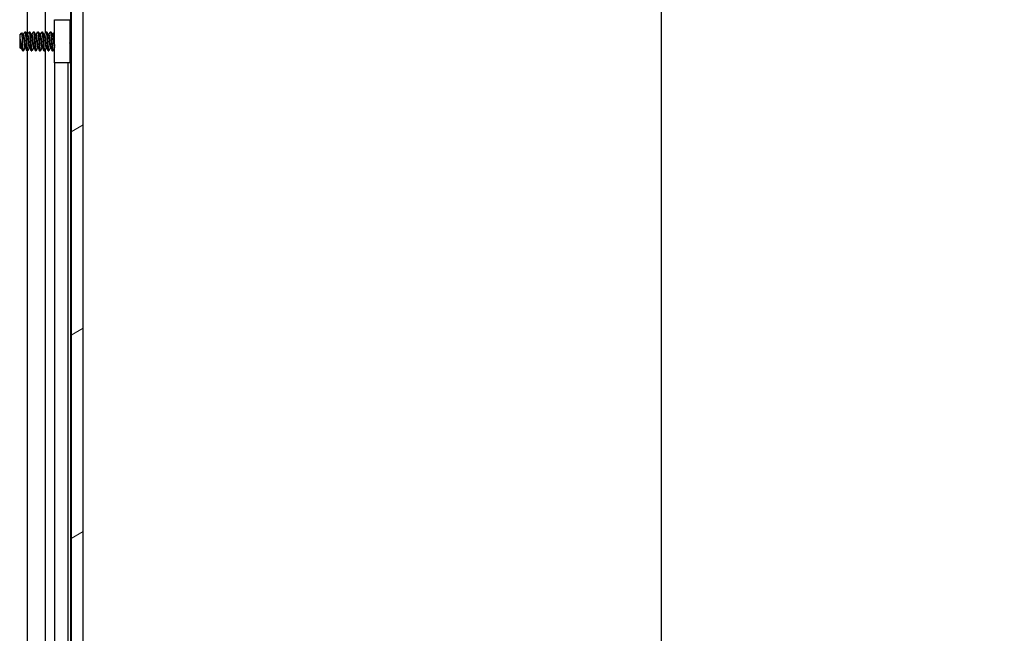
# Model space of a CAD drawing. Header units: millimetres. Extents: x 80 to 2248, y 80 to 1719.
# Tile 52 of 79: x 1251 to 1399, y 896 to 988. Entities that reach past the tile are written whole.
import ezdxf

# ---------------------------------------------------------------- set-up
doc = ezdxf.new("R2010")
doc.units = ezdxf.units.MM
doc.header["$LTSCALE"] = 8.333333
for name, color, linetype, lineweight in [('Dimension (ANSI)', 7, 'Continuous', 25), ('Hatch (ANSI)', 7, 'Continuous', 18), ('Visible (ANSI)', 7, 'Continuous', 25)]:
    doc.layers.add(name, color=color, linetype=linetype, lineweight=lineweight)
doc.styles.add('Note Text (ANSI)', font='tahoma.ttf')
doc.dimstyles.new('Default - mm (ANSI)', dxfattribs={"dimscale": 8.333333, "dimtxt": 1.75, "dimasz": 1.5, "dimexe": 2, "dimexo": 1, "dimgap": 0.8, "dimtad": 0, "dimtih": 1, "dimtoh": 1, "dimrnd": 1e-08, "dimzin": 0, "dimdsep": 46, "dimtxsty": 'Note Text (ANSI)', "dimblk": 'Filled-2', "dimcen": 0.09, "dimdle": 10, "dimclrd": 256, "dimclre": 256, "dimclrt": 256, "dimadec": 1, "dimazin": 0, "dimtfac": 1.741714, "dimtofl": 0, "dimtmove": 0, "dimatfit": 3, "dimldrblk": 'Filled-1', "dimfxl": 1, "dimtolj": 1, "dimtzin": 0, "dimlwd": -1, "dimlwe": -1, "dimarcsym": 0})

# ---------------------------------------------------------------- blocks, each defined once
blk = doc.blocks.new('Filled-2')
at = {"color": 0}
for p, q in [((0, 0), (-1, 0.167)), ((-1, 0.167), (-1, -0.167)), ((-1, 0), (0, 0)), ((-1, -0.167), (0, 0))]:
    blk.add_line(p, q, dxfattribs=at)
at = {"color": 0, "flags": 128}
blk.add_lwpolyline([(-1, -0.167), (0, 0), (-1, 0.167), (-1, -0.167)], dxfattribs=at)
at = {"color": 0}
blk.add_solid([(-1, -0.167), (0, 0), (-1, 0.167), (-1, -0.167)], dxfattribs=at)
blk = doc.blocks.new('*D11')
at = {"layer": 'Defpoints', "color": 0, "transparency": 16777216}
for p in [(1252.21, 1248.23), (1347.35, 1248.23), (1252.21, 543.4)]:
    blk.add_point(p, dxfattribs=at)
at = {"layer": 'Dimension (ANSI)', "transparency": 16777216}
for p, q in [((1260.54, 1248.23), (1364.02, 1248.23)), ((1347.35, 1235.73), (1347.35, 850.11)), ((1347.35, 555.9), (1347.35, 789.12)), ((1260.54, 543.4), (1364.02, 543.4))]:
    blk.add_line(p, q, dxfattribs=at)
at = {"layer": 'Dimension (ANSI)', "transparency": 16777216, "xscale": 12.5, "yscale": 12.5, "zscale": 12.5}
for p, rotation in [((1347.35, 1248.23), 90), ((1347.35, 543.4), 270)]:
    blk.add_blockref('Filled-2', p, dxfattribs=dict(at, rotation=rotation))
at = {"layer": 'Dimension (ANSI)', "transparency": 16777216, "char_height": 14.5833, "attachment_point": 5, "style": 'Note Text (ANSI)'}
for s, insert in [('\\A1; 704.83 mm', (1347.35, 833.91)), ('\\A1;[27.749 in]', (1347.35, 803.41))]:
    blk.add_mtext(s, dxfattribs=dict(at, insert=insert))
blk = doc.blocks.new('Filled-1')
at = {"color": 0}
for p, q in [((0, 0), (-1, 0.333)), ((-1, 0.333), (-1, -0.333)), ((-1, 0), (0, 0)), ((-1, -0.333), (0, 0))]:
    blk.add_line(p, q, dxfattribs=at)
at = {"color": 0, "flags": 128}
blk.add_lwpolyline([(-1, -0.333), (0, 0), (-1, 0.333), (-1, -0.333)], dxfattribs=at)
at = {"color": 0}
blk.add_solid([(-1, -0.333), (0, 0), (-1, 0.333), (-1, -0.333)], dxfattribs=at)

msp = doc.modelspace()

# ---------------------------------------------------------------- hatches: boundary and pattern name
at = {"layer": 'Hatch (ANSI)'}
h = msp.add_hatch(dxfattribs=at)
h.set_pattern_fill('ANSI31', color=256, scale=211.666667, angle=-15, style=0)
h.set_pattern_definition([(30, (0, 0), (-13.22917, 22.9136), [])])
h.paths.add_polyline_path([(1258.7138, 547.3135), (1260.5172, 547.3135), (1260.5172, 1244.3149), (1258.7138, 1244.3149)])

# ---------------------------------------------------------------- linework, layer by layer
at = {"layer": 'Visible (ANSI)'}
for p, q in [((1258.7138, 1244.3149), (1258.7138, 547.3135)), ((1260.5172, 547.3135), (1260.5172, 1244.3149)), ((1254.8582, 985.9656), (1254.8582, 1161.3211)), ((1258.6751, 985.9963), (1258.6751, 1161.2321)), ((1252.1516, 985.707), (1252.1516, 1161.0918)), ((1256.2441, 987.9642), (1258.5441, 987.9642)), ((1256.2441, 981.4642), (1256.2441, 987.9642)), ((1258.5441, 987.9642), (1258.5441, 981.4642)), ((1250.9922, 985.6604), (1251.3153, 985.9834)), ((1250.9922, 985.6604), (1250.9922, 983.7681)), ((1251.4784, 985.707), (1251.5479, 985.707)), ((1251.786, 986.1366), (1251.8654, 986.1366)), ((1252.1134, 985.707), (1252.1829, 985.707)), ((1252.421, 986.1366), (1252.5004, 986.1366)), ((1252.7484, 985.707), (1252.8179, 985.707)), ((1253.056, 986.1366), (1253.1354, 986.1366)), ((1253.3834, 985.707), (1253.4529, 985.707)), ((1253.691, 986.1366), (1253.7704, 986.1366)), ((1254.0184, 985.707), (1254.0879, 985.707)), ((1254.326, 986.1366), (1254.4054, 986.1366)), ((1254.6534, 985.707), (1254.7229, 985.707)), ((1254.961, 986.1366), (1255.0404, 986.1366)), ((1255.2884, 985.707), (1255.3579, 985.707)), ((1255.596, 986.1366), (1255.6754, 986.1366)), ((1255.9234, 985.707), (1255.9929, 985.707)), ((1256.231, 986.1366), (1256.2441, 986.1366)), ((1258.5441, 985.8653), (1258.7138, 986.035)), ((1250.9922, 983.7681), (1251.111, 983.6493)), ((1251.0389, 985.0374), (1251.0389, 984.2695)), ((1251.151, 983.7214), (1251.2205, 983.7214)), ((1251.4685, 983.2918), (1251.4685, 983.7177)), ((1251.786, 983.7214), (1251.8555, 983.7214)), ((1252.421, 983.7214), (1252.4905, 983.7214)), ((1253.056, 983.7214), (1253.1255, 983.7214)), ((1253.691, 983.7214), (1253.7605, 983.7214)), ((1254.326, 983.7214), (1254.3955, 983.7214)), ((1254.961, 983.7214), (1255.0305, 983.7214)), ((1255.596, 983.7214), (1255.6655, 983.7214)), ((1256.231, 983.7214), (1256.2441, 983.7214)), ((1251.4685, 983.2918), (1251.5479, 983.2918)), ((1252.1035, 983.2918), (1252.1829, 983.2918)), ((1252.1516, 807.907), (1252.1516, 983.2918)), ((1252.7385, 983.2918), (1252.8179, 983.2918)), ((1253.3735, 983.2918), (1253.4529, 983.2918)), ((1254.0085, 983.2918), (1254.0879, 983.2918)), ((1254.6435, 983.2918), (1254.7229, 983.2918)), ((1254.8582, 808.1656), (1254.8582, 983.5211)), ((1255.2785, 983.2918), (1255.3579, 983.2918)), ((1255.9135, 983.2918), (1255.9929, 983.2918)), ((1258.6336, 983.4736), (1258.7138, 983.3934)), ((1258.6751, 808.1963), (1258.6751, 983.4321)), ((1258.5441, 981.4642), (1256.2441, 981.4642)), ((1256.2621, 810.1154), (1256.2621, 981.4642)), ((1258.2941, 810.1304), (1258.2941, 981.4642))]:
    msp.add_line(p, q, dxfattribs=at)
msp.add_ellipse((1256.1475, 984.7142), major_axis=(0, 0.343), ratio=0.10685664, start_param=0.4127074, end_param=2.72888525, dxfattribs=at)
for points, knots in [([(1251.4174, 984.7142), (1251.4106, 984.8725), (1251.4045, 984.9967), (1251.3937, 985.2062), (1251.3877, 985.3131), (1251.3732, 985.5489), (1251.3647, 985.6675), (1251.3528, 985.8078), (1251.3491, 985.8488), (1251.3372, 985.9483), (1251.3286, 985.9833), (1251.3182, 985.9855), (1251.3168, 985.9849), (1251.3153, 985.9834)], [-0.327507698, -0.327507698, -0.327507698, -0.327507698, -0.298679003, -0.298679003, -0.265137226, -0.265137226, -0.218249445, -0.218249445, -0.194983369, -0.194983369, -0.148477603, -0.148477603, -0.140894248, -0.140894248, -0.140894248, -0.140894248]), ([(1256.1328, 985.0284), (1256.1433, 985.0716), (1256.1588, 985.1164), (1256.1971, 985.1956), (1256.2189, 985.2313), (1256.2442, 985.2643)], [0, 0, 0, 0, 0.0142453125, 0.0142453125, 0.0267228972, 0.0267228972, 0.0267228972, 0.0267228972]), ([(1251.1227, 983.6537), (1251.117, 983.6435), (1251.1112, 983.6452), (1251.0963, 983.6795), (1251.0874, 983.7278), (1251.0713, 983.8714), (1251.0646, 983.949), (1251.0525, 984.091), (1251.0457, 984.1771), (1251.0389, 984.2695)], [-0.0993809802, -0.0993809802, -0.0993809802, -0.0993809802, -0.0821352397, -0.0821352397, -0.0557038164, -0.0557038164, -0.030124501, -0.030124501, 0, 0, 0, 0]), ([(1251.1123, 984.7142), (1251.1224, 984.662), (1251.1416, 984.5632), (1251.1857, 984.3428), (1251.2042, 984.2519), (1251.251, 984.0248), (1251.2786, 983.8947), (1251.3388, 983.6254), (1251.3638, 983.5249), (1251.4133, 983.3752), (1251.4412, 983.3191), (1251.4685, 983.2918)], [-0.169469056, -0.169469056, -0.169469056, -0.169469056, -0.142100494, -0.142100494, -0.122546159, -0.122546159, -0.091769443, -0.091769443, -0.050399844, -0.050399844, 0, 0, 0, 0]), ([(1251.4685, 983.7177), (1251.46, 983.8537), (1251.4513, 984.0106), (1251.4425, 984.1813), (1251.4381, 984.2666), (1251.4338, 984.3539), (1251.4296, 984.4431), (1251.4254, 984.5323), (1251.4213, 984.6241), (1251.4174, 984.7142)], [0, 0, 0, 0, 0.00054045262, 0.00054045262, 0.00054045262, 0.00081067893, 0.00081067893, 0.00081067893, 0.00108090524, 0.00108090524, 0.00108090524, 0.00108090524]), ([(1256.2442, 984.1642), (1256.2298, 984.183), (1256.2165, 984.2027), (1256.1881, 984.2504), (1256.1739, 984.2792), (1256.1499, 984.3387), (1256.1402, 984.3698), (1256.1328, 984.4)], [0.0124956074, 0.0124956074, 0.0124956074, 0.0124956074, 0.0195994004, 0.0195994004, 0.029259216, 0.029259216, 0.0392505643, 0.0392505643, 0.0392505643, 0.0392505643]), ([(1258.6336, 983.4736), (1258.6257, 983.4816), (1258.6178, 983.5148), (1258.6037, 983.6203), (1258.5965, 983.6982), (1258.5783, 983.936), (1258.5693, 984.0673), (1258.5548, 984.2985), (1258.5494, 984.389), (1258.5441, 984.4813)], [-0.529903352, -0.529903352, -0.529903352, -0.529903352, -0.438646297, -0.438646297, -0.360774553, -0.360774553, -0.293383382, -0.293383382, -0.252937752, -0.252937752, -0.252937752, -0.252937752])]:
    msp.add_open_spline(points, degree=3, knots=knots, dxfattribs=at)
for points in [[(1251.3252, 985.9797), (1251.3794, 985.883), (1251.4337, 985.7863), (1251.4881, 985.6898)], [(1251.538, 985.707), (1251.6163, 985.8459), (1251.6942, 985.985), (1251.772, 986.1242)], [(1251.8793, 986.1242), (1251.9604, 985.9793), (1252.0416, 985.8344), (1252.1231, 985.6898)], [(1252.173, 985.707), (1252.2513, 985.8459), (1252.3292, 985.985), (1252.407, 986.1242)], [(1252.5143, 986.1242), (1252.5954, 985.9793), (1252.6766, 985.8344), (1252.7581, 985.6898)], [(1252.808, 985.707), (1252.8863, 985.8459), (1252.9642, 985.985), (1253.042, 986.1242)], [(1253.1493, 986.1242), (1253.2304, 985.9793), (1253.3116, 985.8344), (1253.3931, 985.6898)], [(1253.443, 985.707), (1253.5213, 985.8459), (1253.5992, 985.985), (1253.677, 986.1242)], [(1253.7843, 986.1242), (1253.8654, 985.9793), (1253.9466, 985.8344), (1254.0281, 985.6898)], [(1254.078, 985.707), (1254.1563, 985.8459), (1254.2342, 985.985), (1254.312, 986.1242)], [(1254.4193, 986.1242), (1254.5004, 985.9793), (1254.5816, 985.8344), (1254.6631, 985.6898)], [(1254.713, 985.707), (1254.7913, 985.8459), (1254.8692, 985.985), (1254.947, 986.1242)], [(1255.0543, 986.1242), (1255.1354, 985.9793), (1255.2166, 985.8344), (1255.2981, 985.6898)], [(1255.348, 985.707), (1255.4263, 985.8459), (1255.5042, 985.985), (1255.582, 986.1242)], [(1255.6893, 986.1242), (1255.7704, 985.9793), (1255.8516, 985.8344), (1255.9331, 985.6898)], [(1255.983, 985.707), (1256.0613, 985.8459), (1256.1392, 985.985), (1256.217, 986.1242)], [(1258.6986, 986.0198), (1258.7037, 986.0289), (1258.7088, 986.0379), (1258.7138, 986.047)], [(1251.0389, 985.0374), (1251.0656, 984.9386), (1251.0902, 984.8288), (1251.1123, 984.7142)], [(1251.1609, 983.7214), (1251.1482, 983.6988), (1251.1355, 983.6763), (1251.1227, 983.6537)], [(1251.4365, 983.3365), (1251.3614, 983.4707), (1251.2862, 983.6048), (1251.2107, 983.7387)], [(1251.7959, 983.7214), (1251.7176, 983.5825), (1251.6397, 983.4434), (1251.5618, 983.3043)], [(1252.0895, 983.3043), (1252.0085, 983.4492), (1251.9273, 983.5941), (1251.8457, 983.7387)], [(1252.4309, 983.7214), (1252.3526, 983.5825), (1252.2747, 983.4434), (1252.1968, 983.3043)], [(1252.7245, 983.3043), (1252.6435, 983.4492), (1252.5623, 983.5941), (1252.4807, 983.7387)], [(1253.0659, 983.7214), (1252.9876, 983.5825), (1252.9097, 983.4434), (1252.8318, 983.3043)], [(1253.3595, 983.3043), (1253.2785, 983.4492), (1253.1973, 983.5941), (1253.1157, 983.7387)], [(1253.7009, 983.7214), (1253.6226, 983.5825), (1253.5447, 983.4434), (1253.4668, 983.3043)], [(1253.9945, 983.3043), (1253.9135, 983.4492), (1253.8323, 983.5941), (1253.7507, 983.7387)], [(1254.3359, 983.7214), (1254.2576, 983.5825), (1254.1797, 983.4434), (1254.1018, 983.3043)], [(1254.6295, 983.3043), (1254.5485, 983.4492), (1254.4673, 983.5941), (1254.3857, 983.7387)], [(1254.9709, 983.7214), (1254.8926, 983.5825), (1254.8147, 983.4434), (1254.7368, 983.3043)], [(1255.2645, 983.3043), (1255.1835, 983.4492), (1255.1023, 983.5941), (1255.0207, 983.7387)], [(1255.6059, 983.7214), (1255.5276, 983.5825), (1255.4497, 983.4434), (1255.3718, 983.3043)], [(1255.8995, 983.3043), (1255.8185, 983.4492), (1255.7373, 983.5941), (1255.6557, 983.7387)], [(1256.2409, 983.7214), (1256.1626, 983.5825), (1256.0847, 983.4434), (1256.0068, 983.3043)], [(1258.6388, 983.4685), (1258.6081, 983.4138), (1258.5774, 983.359), (1258.5468, 983.3043)]]:
    msp.add_open_spline(points, degree=3, dxfattribs=at)
for points, weights, knots in [([(1251.4881, 985.6898), (1251.5058, 985.6584), (1251.5214, 985.574), (1251.5743, 985.2874), (1251.6272, 984.7142), (1251.6802, 984.141), (1251.7331, 983.8544), (1251.7576, 983.7214), (1251.786, 983.7214)], [0.941196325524, 0.956426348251, 1, 0.866025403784, 1, 0.866025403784, 1, 0.933012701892, 0.933012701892], [0.0799454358, 0.0799454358, 0.0799454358, 0.0833333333, 0.0833333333, 0.09375, 0.09375, 0.1041666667, 0.1041666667, 0.109375, 0.109375, 0.109375]), ([(1251.5479, 985.707), (1251.5762, 985.707), (1251.6008, 985.574), (1251.6537, 985.2874), (1251.7066, 984.7142), (1251.7595, 984.141), (1251.8125, 983.8544), (1251.828, 983.77), (1251.8457, 983.7387)], [0.933012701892, 0.933012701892, 1, 0.866025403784, 1, 0.866025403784, 1, 0.956426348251, 0.941196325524], [0.078125, 0.078125, 0.078125, 0.0833333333, 0.0833333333, 0.09375, 0.09375, 0.1041666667, 0.1041666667, 0.1075545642, 0.1075545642, 0.1075545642]), ([(1251.772, 986.1242), (1251.8077, 986.188), (1251.8389, 985.9461), (1251.8918, 985.5355), (1251.9447, 984.7142)], [0.937106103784, 0.916453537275, 1, 0.866025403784, 1], [0.0768375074, 0.0768375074, 0.0768375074, 0.0833333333, 0.0833333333, 0.09375, 0.09375, 0.09375]), ([(1251.8654, 986.1366), (1251.8937, 986.1366), (1251.9183, 985.9461), (1251.9712, 985.5355), (1252.0241, 984.7142)], [0.933012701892, 0.933012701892, 1, 0.866025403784, 1], [0.140625, 0.140625, 0.140625, 0.1458333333, 0.1458333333, 0.15625, 0.15625, 0.15625]), ([(1252.1231, 985.6898), (1252.1408, 985.6584), (1252.1564, 985.574), (1252.2093, 985.2874), (1252.2622, 984.7142), (1252.3152, 984.141), (1252.3681, 983.8544), (1252.3926, 983.7214), (1252.421, 983.7214)], [0.941196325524, 0.956426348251, 1, 0.866025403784, 1, 0.866025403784, 1, 0.933012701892, 0.933012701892], [0.1424454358, 0.1424454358, 0.1424454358, 0.1458333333, 0.1458333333, 0.15625, 0.15625, 0.1666666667, 0.1666666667, 0.171875, 0.171875, 0.171875]), ([(1252.1829, 985.707), (1252.2112, 985.707), (1252.2358, 985.574), (1252.2887, 985.2874), (1252.3416, 984.7142), (1252.3945, 984.141), (1252.4475, 983.8544), (1252.463, 983.77), (1252.4807, 983.7387)], [0.933012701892, 0.933012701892, 1, 0.866025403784, 1, 0.866025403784, 1, 0.956426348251, 0.941196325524], [0.140625, 0.140625, 0.140625, 0.1458333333, 0.1458333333, 0.15625, 0.15625, 0.1666666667, 0.1666666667, 0.1700545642, 0.1700545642, 0.1700545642]), ([(1252.407, 986.1242), (1252.4427, 986.188), (1252.4739, 985.9461), (1252.5268, 985.5355), (1252.5797, 984.7142)], [0.937106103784, 0.916453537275, 1, 0.866025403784, 1], [0.1393375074, 0.1393375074, 0.1393375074, 0.1458333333, 0.1458333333, 0.15625, 0.15625, 0.15625]), ([(1252.5004, 986.1366), (1252.5287, 986.1366), (1252.5533, 985.9461), (1252.6062, 985.5355), (1252.6591, 984.7142)], [0.933012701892, 0.933012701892, 1, 0.866025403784, 1], [0.203125, 0.203125, 0.203125, 0.2083333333, 0.2083333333, 0.21875, 0.21875, 0.21875]), ([(1252.7581, 985.6898), (1252.7758, 985.6584), (1252.7914, 985.574), (1252.8443, 985.2874), (1252.8972, 984.7142), (1252.9502, 984.141), (1253.0031, 983.8544), (1253.0276, 983.7214), (1253.056, 983.7214)], [0.941196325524, 0.956426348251, 1, 0.866025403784, 1, 0.866025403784, 1, 0.933012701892, 0.933012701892], [0.2049454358, 0.2049454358, 0.2049454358, 0.2083333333, 0.2083333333, 0.21875, 0.21875, 0.2291666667, 0.2291666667, 0.234375, 0.234375, 0.234375]), ([(1252.8179, 985.707), (1252.8462, 985.707), (1252.8708, 985.574), (1252.9237, 985.2874), (1252.9766, 984.7142), (1253.0295, 984.141), (1253.0825, 983.8544), (1253.098, 983.77), (1253.1157, 983.7387)], [0.933012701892, 0.933012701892, 1, 0.866025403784, 1, 0.866025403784, 1, 0.956426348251, 0.941196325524], [0.203125, 0.203125, 0.203125, 0.2083333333, 0.2083333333, 0.21875, 0.21875, 0.2291666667, 0.2291666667, 0.2325545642, 0.2325545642, 0.2325545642]), ([(1253.042, 986.1242), (1253.0777, 986.188), (1253.1089, 985.9461), (1253.1618, 985.5355), (1253.2147, 984.7142)], [0.937106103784, 0.916453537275, 1, 0.866025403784, 1], [0.2018375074, 0.2018375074, 0.2018375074, 0.2083333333, 0.2083333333, 0.21875, 0.21875, 0.21875]), ([(1253.1354, 986.1366), (1253.1637, 986.1366), (1253.1883, 985.9461), (1253.2412, 985.5355), (1253.2941, 984.7142)], [0.933012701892, 0.933012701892, 1, 0.866025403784, 1], [0.265625, 0.265625, 0.265625, 0.2708333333, 0.2708333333, 0.28125, 0.28125, 0.28125]), ([(1253.3931, 985.6898), (1253.4108, 985.6584), (1253.4264, 985.574), (1253.4793, 985.2874), (1253.5322, 984.7142), (1253.5852, 984.141), (1253.6381, 983.8544), (1253.6626, 983.7214), (1253.691, 983.7214)], [0.941196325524, 0.956426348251, 1, 0.866025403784, 1, 0.866025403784, 1, 0.933012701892, 0.933012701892], [0.2674454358, 0.2674454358, 0.2674454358, 0.2708333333, 0.2708333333, 0.28125, 0.28125, 0.2916666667, 0.2916666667, 0.296875, 0.296875, 0.296875]), ([(1253.4529, 985.707), (1253.4812, 985.707), (1253.5058, 985.574), (1253.5587, 985.2874), (1253.6116, 984.7142), (1253.6645, 984.141), (1253.7175, 983.8544), (1253.733, 983.77), (1253.7507, 983.7387)], [0.933012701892, 0.933012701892, 1, 0.866025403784, 1, 0.866025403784, 1, 0.956426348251, 0.941196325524], [0.265625, 0.265625, 0.265625, 0.2708333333, 0.2708333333, 0.28125, 0.28125, 0.2916666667, 0.2916666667, 0.2950545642, 0.2950545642, 0.2950545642]), ([(1253.677, 986.1242), (1253.7127, 986.188), (1253.7439, 985.9461), (1253.7968, 985.5355), (1253.8497, 984.7142)], [0.937106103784, 0.916453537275, 1, 0.866025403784, 1], [0.2643375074, 0.2643375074, 0.2643375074, 0.2708333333, 0.2708333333, 0.28125, 0.28125, 0.28125]), ([(1253.7704, 986.1366), (1253.7987, 986.1366), (1253.8233, 985.9461), (1253.8762, 985.5355), (1253.9291, 984.7142)], [0.933012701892, 0.933012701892, 1, 0.866025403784, 1], [0.328125, 0.328125, 0.328125, 0.3333333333, 0.3333333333, 0.34375, 0.34375, 0.34375]), ([(1254.0281, 985.6898), (1254.0458, 985.6584), (1254.0614, 985.574), (1254.1143, 985.2874), (1254.1672, 984.7142), (1254.2202, 984.141), (1254.2731, 983.8544), (1254.2976, 983.7214), (1254.326, 983.7214)], [0.941196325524, 0.956426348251, 1, 0.866025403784, 1, 0.866025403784, 1, 0.933012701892, 0.933012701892], [0.3299454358, 0.3299454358, 0.3299454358, 0.3333333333, 0.3333333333, 0.34375, 0.34375, 0.3541666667, 0.3541666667, 0.359375, 0.359375, 0.359375]), ([(1254.0879, 985.707), (1254.1162, 985.707), (1254.1408, 985.574), (1254.1937, 985.2874), (1254.2466, 984.7142), (1254.2995, 984.141), (1254.3525, 983.8544), (1254.368, 983.77), (1254.3857, 983.7387)], [0.933012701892, 0.933012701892, 1, 0.866025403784, 1, 0.866025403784, 1, 0.956426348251, 0.941196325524], [0.328125, 0.328125, 0.328125, 0.3333333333, 0.3333333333, 0.34375, 0.34375, 0.3541666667, 0.3541666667, 0.3575545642, 0.3575545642, 0.3575545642]), ([(1254.312, 986.1242), (1254.3477, 986.188), (1254.3789, 985.9461), (1254.4318, 985.5355), (1254.4847, 984.7142)], [0.937106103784, 0.916453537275, 1, 0.866025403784, 1], [0.3268375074, 0.3268375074, 0.3268375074, 0.3333333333, 0.3333333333, 0.34375, 0.34375, 0.34375]), ([(1254.4054, 986.1366), (1254.4337, 986.1366), (1254.4583, 985.9461), (1254.5112, 985.5355), (1254.5641, 984.7142)], [0.933012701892, 0.933012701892, 1, 0.866025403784, 1], [0.390625, 0.390625, 0.390625, 0.3958333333, 0.3958333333, 0.40625, 0.40625, 0.40625]), ([(1254.6631, 985.6898), (1254.6808, 985.6584), (1254.6964, 985.574), (1254.7493, 985.2874), (1254.8022, 984.7142), (1254.8552, 984.141), (1254.9081, 983.8544), (1254.9326, 983.7214), (1254.961, 983.7214)], [0.941196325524, 0.956426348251, 1, 0.866025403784, 1, 0.866025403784, 1, 0.933012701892, 0.933012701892], [0.3924454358, 0.3924454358, 0.3924454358, 0.3958333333, 0.3958333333, 0.40625, 0.40625, 0.4166666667, 0.4166666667, 0.421875, 0.421875, 0.421875]), ([(1254.7229, 985.707), (1254.7512, 985.707), (1254.7758, 985.574), (1254.8287, 985.2874), (1254.8816, 984.7142), (1254.9345, 984.141), (1254.9875, 983.8544), (1255.003, 983.77), (1255.0207, 983.7387)], [0.933012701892, 0.933012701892, 1, 0.866025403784, 1, 0.866025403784, 1, 0.956426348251, 0.941196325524], [0.390625, 0.390625, 0.390625, 0.3958333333, 0.3958333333, 0.40625, 0.40625, 0.4166666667, 0.4166666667, 0.4200545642, 0.4200545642, 0.4200545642]), ([(1254.947, 986.1242), (1254.9827, 986.188), (1255.0139, 985.9461), (1255.0668, 985.5355), (1255.1197, 984.7142)], [0.937106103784, 0.916453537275, 1, 0.866025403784, 1], [0.3893375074, 0.3893375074, 0.3893375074, 0.3958333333, 0.3958333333, 0.40625, 0.40625, 0.40625]), ([(1255.0404, 986.1366), (1255.0687, 986.1366), (1255.0933, 985.9461), (1255.1462, 985.5355), (1255.1991, 984.7142)], [0.933012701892, 0.933012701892, 1, 0.866025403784, 1], [0.453125, 0.453125, 0.453125, 0.4583333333, 0.4583333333, 0.46875, 0.46875, 0.46875]), ([(1255.2981, 985.6898), (1255.3158, 985.6584), (1255.3314, 985.574), (1255.3843, 985.2874), (1255.4372, 984.7142), (1255.4902, 984.141), (1255.5431, 983.8544), (1255.5676, 983.7214), (1255.596, 983.7214)], [0.941196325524, 0.956426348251, 1, 0.866025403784, 1, 0.866025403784, 1, 0.933012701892, 0.933012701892], [0.4549454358, 0.4549454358, 0.4549454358, 0.4583333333, 0.4583333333, 0.46875, 0.46875, 0.4791666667, 0.4791666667, 0.484375, 0.484375, 0.484375]), ([(1255.3579, 985.707), (1255.3862, 985.707), (1255.4108, 985.574), (1255.4637, 985.2874), (1255.5166, 984.7142), (1255.5695, 984.141), (1255.6225, 983.8544), (1255.638, 983.77), (1255.6557, 983.7387)], [0.933012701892, 0.933012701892, 1, 0.866025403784, 1, 0.866025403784, 1, 0.956426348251, 0.941196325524], [0.453125, 0.453125, 0.453125, 0.4583333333, 0.4583333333, 0.46875, 0.46875, 0.4791666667, 0.4791666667, 0.4825545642, 0.4825545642, 0.4825545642]), ([(1255.582, 986.1242), (1255.6177, 986.188), (1255.6489, 985.9461), (1255.7018, 985.5355), (1255.7547, 984.7142)], [0.937106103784, 0.916453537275, 1, 0.866025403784, 1], [0.4518375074, 0.4518375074, 0.4518375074, 0.4583333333, 0.4583333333, 0.46875, 0.46875, 0.46875]), ([(1255.6754, 986.1366), (1255.7037, 986.1366), (1255.7283, 985.9461), (1255.7812, 985.5355), (1255.8341, 984.7142)], [0.933012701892, 0.933012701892, 1, 0.866025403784, 1], [0.515625, 0.515625, 0.515625, 0.5208333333, 0.5208333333, 0.53125, 0.53125, 0.53125]), ([(1255.9331, 985.6898), (1255.9508, 985.6584), (1255.9664, 985.574), (1256.0193, 985.2874), (1256.0722, 984.7142), (1256.1252, 984.141), (1256.1781, 983.8544), (1256.2026, 983.7214), (1256.231, 983.7214)], [0.941196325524, 0.956426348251, 1, 0.866025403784, 1, 0.866025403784, 1, 0.933012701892, 0.933012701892], [0.5174454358, 0.5174454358, 0.5174454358, 0.5208333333, 0.5208333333, 0.53125, 0.53125, 0.5416666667, 0.5416666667, 0.546875, 0.546875, 0.546875]), ([(1255.9929, 985.707), (1256.0212, 985.707), (1256.0458, 985.574), (1256.0831, 985.3721), (1256.1248, 984.9834)], [0.933012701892, 0.933012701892, 1, 0.901722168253, 0.947628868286], [0.515625, 0.515625, 0.515625, 0.5208333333, 0.5208333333, 0.5284745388, 0.5284745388, 0.5284745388]), ([(1251.0389, 985.0374), (1251.0563, 984.8803), (1251.0716, 984.7142), (1251.1245, 984.141), (1251.1775, 983.8544), (1251.193, 983.77), (1251.2107, 983.7387)], [0.941670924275, 0.957095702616, 1, 0.866025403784, 1, 0.956426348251, 0.941196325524], [0.0279141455, 0.0279141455, 0.0279141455, 0.03125, 0.03125, 0.0416666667, 0.0416666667, 0.0450545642, 0.0450545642, 0.0450545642]), ([(1251.0389, 984.2695), (1251.0706, 984.0033), (1251.0981, 983.8544), (1251.1226, 983.7214), (1251.151, 983.7214)], [0.933829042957, 0.925617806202, 1, 0.933012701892, 0.933012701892], [0.0358833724, 0.0358833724, 0.0358833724, 0.0416666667, 0.0416666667, 0.046875, 0.046875, 0.046875]), ([(1251.4685, 983.7177), (1251.4825, 983.5793), (1251.495, 983.4824), (1251.5261, 983.2404), (1251.5618, 983.3043)], [0.948065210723, 0.96476686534, 1, 0.916453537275, 0.937106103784], [0.10142725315, 0.10142725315, 0.10142725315, 0.10416666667, 0.10416666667, 0.11066249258, 0.11066249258, 0.11066249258]), ([(1251.9447, 984.7142), (1251.9977, 983.893), (1252.0506, 983.4824), (1252.0751, 983.2918), (1252.1035, 983.2918)], [1, 0.866025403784, 1, 0.933012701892, 0.933012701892], [0.09375, 0.09375, 0.09375, 0.1041666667, 0.1041666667, 0.109375, 0.109375, 0.109375]), ([(1252.0241, 984.7142), (1252.077, 983.893), (1252.13, 983.4824), (1252.1611, 983.2404), (1252.1968, 983.3043)], [1, 0.866025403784, 1, 0.916453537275, 0.937106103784], [0.15625, 0.15625, 0.15625, 0.1666666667, 0.1666666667, 0.1731624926, 0.1731624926, 0.1731624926]), ([(1252.5797, 984.7142), (1252.6327, 983.893), (1252.6856, 983.4824), (1252.7101, 983.2918), (1252.7385, 983.2918)], [1, 0.866025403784, 1, 0.933012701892, 0.933012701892], [0.15625, 0.15625, 0.15625, 0.1666666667, 0.1666666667, 0.171875, 0.171875, 0.171875]), ([(1252.6591, 984.7142), (1252.712, 983.893), (1252.765, 983.4824), (1252.7961, 983.2404), (1252.8318, 983.3043)], [1, 0.866025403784, 1, 0.916453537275, 0.937106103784], [0.21875, 0.21875, 0.21875, 0.2291666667, 0.2291666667, 0.2356624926, 0.2356624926, 0.2356624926]), ([(1253.2147, 984.7142), (1253.2677, 983.893), (1253.3206, 983.4824), (1253.3451, 983.2918), (1253.3735, 983.2918)], [1, 0.866025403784, 1, 0.933012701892, 0.933012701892], [0.21875, 0.21875, 0.21875, 0.2291666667, 0.2291666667, 0.234375, 0.234375, 0.234375]), ([(1253.2941, 984.7142), (1253.347, 983.893), (1253.4, 983.4824), (1253.4311, 983.2404), (1253.4668, 983.3043)], [1, 0.866025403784, 1, 0.916453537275, 0.937106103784], [0.28125, 0.28125, 0.28125, 0.2916666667, 0.2916666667, 0.2981624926, 0.2981624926, 0.2981624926]), ([(1253.8497, 984.7142), (1253.9027, 983.893), (1253.9556, 983.4824), (1253.9801, 983.2918), (1254.0085, 983.2918)], [1, 0.866025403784, 1, 0.933012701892, 0.933012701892], [0.28125, 0.28125, 0.28125, 0.2916666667, 0.2916666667, 0.296875, 0.296875, 0.296875]), ([(1253.9291, 984.7142), (1253.982, 983.893), (1254.035, 983.4824), (1254.0661, 983.2404), (1254.1018, 983.3043)], [1, 0.866025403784, 1, 0.916453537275, 0.937106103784], [0.34375, 0.34375, 0.34375, 0.3541666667, 0.3541666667, 0.3606624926, 0.3606624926, 0.3606624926]), ([(1254.4847, 984.7142), (1254.5377, 983.893), (1254.5906, 983.4824), (1254.6151, 983.2918), (1254.6435, 983.2918)], [1, 0.866025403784, 1, 0.933012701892, 0.933012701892], [0.34375, 0.34375, 0.34375, 0.3541666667, 0.3541666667, 0.359375, 0.359375, 0.359375]), ([(1254.5641, 984.7142), (1254.617, 983.893), (1254.67, 983.4824), (1254.7011, 983.2404), (1254.7368, 983.3043)], [1, 0.866025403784, 1, 0.916453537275, 0.937106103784], [0.40625, 0.40625, 0.40625, 0.4166666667, 0.4166666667, 0.4231624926, 0.4231624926, 0.4231624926]), ([(1255.1197, 984.7142), (1255.1727, 983.893), (1255.2256, 983.4824), (1255.2501, 983.2918), (1255.2785, 983.2918)], [1, 0.866025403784, 1, 0.933012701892, 0.933012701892], [0.40625, 0.40625, 0.40625, 0.4166666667, 0.4166666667, 0.421875, 0.421875, 0.421875]), ([(1255.1991, 984.7142), (1255.252, 983.893), (1255.305, 983.4824), (1255.3361, 983.2404), (1255.3718, 983.3043)], [1, 0.866025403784, 1, 0.916453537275, 0.937106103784], [0.46875, 0.46875, 0.46875, 0.4791666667, 0.4791666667, 0.4856624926, 0.4856624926, 0.4856624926]), ([(1255.7547, 984.7142), (1255.8077, 983.893), (1255.8606, 983.4824), (1255.8851, 983.2918), (1255.9135, 983.2918)], [1, 0.866025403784, 1, 0.933012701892, 0.933012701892], [0.46875, 0.46875, 0.46875, 0.4791666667, 0.4791666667, 0.484375, 0.484375, 0.484375]), ([(1255.8341, 984.7142), (1255.887, 983.893), (1255.94, 983.4824), (1255.9711, 983.2404), (1256.0068, 983.3043)], [1, 0.866025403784, 1, 0.916453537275, 0.937106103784], [0.53125, 0.53125, 0.53125, 0.5416666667, 0.5416666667, 0.5481624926, 0.5481624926, 0.5481624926])]:
    msp.add_rational_spline(points, weights, degree=2, knots=knots, dxfattribs=at)
for points, weights in [([(1256.217, 986.1242), (1256.2306, 986.1484), (1256.2441, 986.1256)], [0.937106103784, 0.929158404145, 0.936641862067]), ([(1256.2038, 984.224), (1256.2247, 984.0532), (1256.2441, 983.9321)], [0.933024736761, 0.93236201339, 0.968193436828]), ([(1258.5441, 983.2999), (1258.5455, 983.3019), (1258.5468, 983.3043)], [0.935675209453, 0.936314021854, 0.937106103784])]:
    msp.add_rational_spline(points, weights, degree=2, dxfattribs=at)

# ---------------------------------------------------------------- dimensions: what is measured, and where the dimension line sits
at = {"layer": 'Dimension (ANSI)'}
dim = msp.add_linear_dim(base=(1347.3542, 1248.2292), p1=(1252.2079, 543.3992), p2=(1252.2079, 1248.2292), angle=90, text=' <> mm\\X[27.749 in]', dimstyle='Default - mm (ANSI)', override={"dimgap": 0.8, "dimdec": 2, "dimpost": '', "dimtol": 0, "dimlim": 0, "dimtp": 0, "dimtm": 0, "dimtdec": 2, "dimatfit": 1}, dxfattribs=at)
dim.commit()
dim.dimension.update_dxf_attribs({"geometry": '*D11', "text_midpoint": (1347.3542, 819.6142), "dimtype": 160})

doc.saveas('drawing.dxf')
